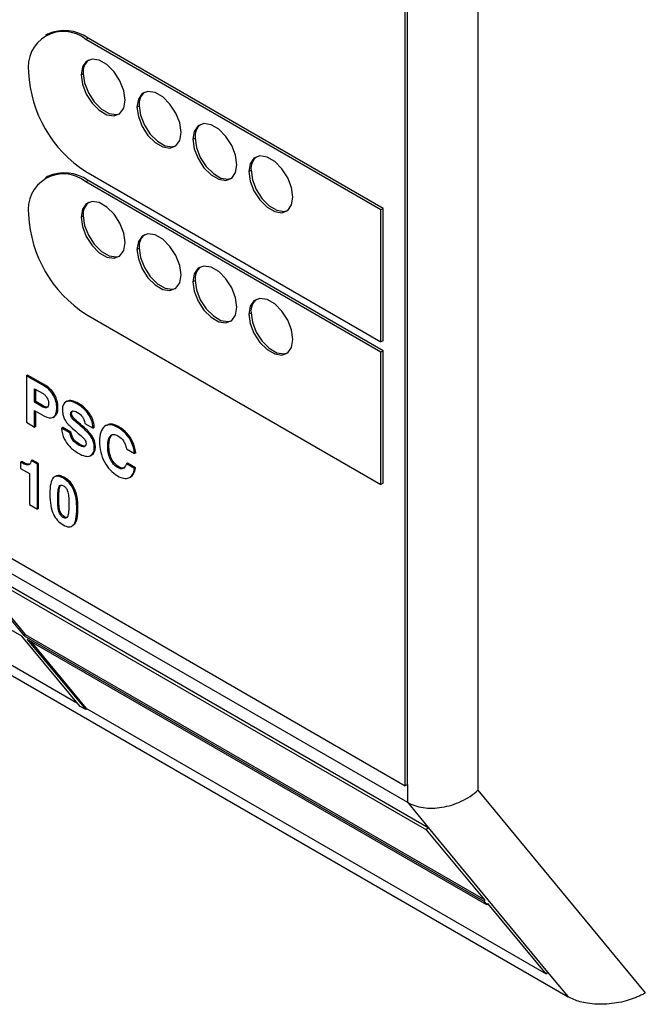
# Model space of a CAD drawing. Header units: millimetres. Extents: x 0 to 419, y 0 to 324.
# Tile 8 of 13: x 339 to 351, y 215 to 234. Entities that reach past the tile are written whole.
import ezdxf

# ---------------------------------------------------------------- set-up
doc = ezdxf.new("R2010")
doc.units = ezdxf.units.MM
doc.header["$LTSCALE"] = 1.5

msp = doc.modelspace()

# ---------------------------------------------------------------- linework, layer by layer
for p, q in [((347.6, 256.16), (347.6, 219.193)), ((346.199, 219.28), (346.199, 256.024)), ((346.242, 219.304), (346.242, 256.049)), ((339.31, 233.76), (339.268, 233.736)), ((340.09, 233.683), (340.048, 233.659)), ((345.733, 230.377), (340.048, 233.659)), ((345.775, 230.401), (340.09, 233.683)), ((339.954, 232.978), (339.997, 233.002)), ((341.032, 232.356), (341.074, 232.38)), ((342.11, 231.734), (342.152, 231.758)), ((340.048, 231.111), (345.733, 227.829)), ((343.187, 231.111), (343.23, 231.136)), ((339.31, 231.017), (339.268, 230.992)), ((340.09, 230.94), (340.048, 230.915)), ((345.733, 227.633), (340.048, 230.915)), ((345.775, 227.658), (340.09, 230.94)), ((345.775, 230.401), (345.733, 230.377)), ((345.733, 227.829), (345.733, 230.377)), ((345.775, 227.854), (345.775, 230.401)), ((339.954, 230.234), (339.997, 230.259)), ((328.38, 229.567), (346.199, 219.28)), ((341.032, 229.612), (341.074, 229.637)), ((328.423, 229.248), (346.242, 218.962)), ((342.11, 228.99), (342.152, 229.014)), ((328.823, 228.764), (346.642, 218.478)), ((343.187, 228.368), (343.23, 228.392)), ((340.048, 228.368), (345.733, 225.086)), ((345.775, 227.854), (345.733, 227.829)), ((345.775, 227.658), (345.733, 227.633)), ((345.733, 225.086), (345.733, 227.633)), ((345.775, 225.11), (345.775, 227.658)), ((338.811, 222.161), (329.955, 227.273)), ((338.923, 227.192), (338.902, 227.18)), ((338.902, 227.18), (338.902, 226.283)), ((339.253, 226.977), (338.902, 227.18)), ((339.274, 226.989), (338.923, 227.192)), ((339.06, 226.928), (339.222, 226.834)), ((339.06, 226.668), (339.06, 226.928)), ((339.081, 226.681), (339.081, 226.916)), ((339.274, 226.989), (339.253, 226.977)), ((339.081, 226.681), (339.06, 226.668)), ((339.242, 226.588), (339.081, 226.681)), ((339.444, 226.813), (339.422, 226.801)), ((339.681, 226.686), (339.655, 226.671)), ((339.692, 226.691), (339.67, 226.679)), ((339.22, 226.576), (339.06, 226.668)), ((339.06, 226.507), (339.238, 226.404)), ((339.06, 226.191), (339.06, 226.507)), ((339.081, 226.203), (339.081, 226.495)), ((339.242, 226.588), (339.22, 226.576)), ((339.509, 226.566), (339.488, 226.554)), ((339.904, 226.646), (339.883, 226.633)), ((339.416, 226.377), (339.442, 226.392)), ((339.442, 226.391), (339.42, 226.379)), ((339.773, 226.453), (339.752, 226.44)), ((339.784, 226.406), (339.763, 226.394)), ((339.836, 226.337), (339.814, 226.325)), ((340.121, 226.446), (340.1, 226.434)), ((340.179, 226.333), (340.158, 226.32)), ((338.902, 226.283), (339.06, 226.191)), ((339.081, 226.203), (339.06, 226.191)), ((339.601, 226.184), (339.58, 226.171)), ((339.738, 226.08), (339.58, 226.171)), ((339.759, 226.092), (339.601, 226.184)), ((339.943, 226.244), (339.922, 226.232)), ((340.029, 226.259), (340.188, 226.167)), ((340.209, 226.179), (340.188, 226.167)), ((340.449, 226.228), (340.423, 226.212)), ((340.684, 226.195), (340.662, 226.183)), ((331.099, 225.944), (339.884, 220.873)), ((339.759, 226.092), (339.738, 226.08)), ((339.817, 225.95), (339.795, 225.938)), ((340.155, 226.036), (340.134, 226.024)), ((340.196, 225.967), (340.175, 225.955)), ((340.542, 226.032), (340.521, 226.02)), ((340.542, 226.032), (340.563, 226.047)), ((340.838, 226.071), (340.817, 226.059)), ((339.929, 225.856), (339.908, 225.844)), ((340.034, 225.824), (340.013, 225.812)), ((340.038, 225.826), (340.034, 225.824)), ((340.23, 225.81), (340.209, 225.797)), ((340.491, 225.832), (340.469, 225.82)), ((340.828, 225.771), (340.986, 225.68)), ((340.948, 225.907), (340.927, 225.895)), ((339.018, 225.555), (338.996, 225.543)), ((339.113, 225.476), (338.996, 225.543)), ((339.134, 225.488), (339.018, 225.555)), ((340.139, 225.64), (340.166, 225.655)), ((340.542, 225.58), (340.521, 225.568)), ((341.008, 225.692), (340.986, 225.68)), ((331.52, 225.5), (349.339, 215.213)), ((338.811, 225.525), (338.79, 225.513)), ((338.79, 225.513), (338.79, 225.394)), ((338.79, 225.394), (338.964, 225.294)), ((338.927, 225.474), (338.906, 225.462)), ((339.134, 225.488), (339.113, 225.476)), ((339.113, 224.611), (339.113, 225.476)), ((339.134, 224.623), (339.134, 225.488)), ((340.682, 225.422), (340.66, 225.409)), ((340.779, 225.402), (340.758, 225.389)), ((340.848, 225.496), (340.827, 225.483)), ((340.985, 225.392), (340.827, 225.483)), ((341.006, 225.404), (340.848, 225.496)), ((341.006, 225.404), (340.985, 225.392)), ((338.964, 225.294), (338.964, 224.697)), ((339.467, 225.243), (339.44, 225.228)), ((339.638, 225.217), (339.616, 225.204)), ((340.887, 225.218), (340.913, 225.234)), ((339.551, 225.056), (339.53, 225.044)), ((339.551, 225.056), (339.564, 225.072)), ((345.775, 225.11), (345.733, 225.086)), ((339.527, 224.812), (339.505, 224.8)), ((338.964, 224.697), (339.113, 224.611)), ((339.134, 224.623), (339.113, 224.611)), ((339.894, 224.647), (339.873, 224.635)), ((339.554, 224.559), (339.533, 224.546)), ((339.633, 224.461), (339.612, 224.448)), ((339.778, 224.281), (339.804, 224.296)), ((339.799, 224.3), (339.824, 224.311)), ((339.824, 224.311), (339.803, 224.299)), ((337.733, 223.521), (338.86, 222.169)), ((337.751, 223.545), (346.608, 218.432)), ((337.751, 223.545), (338.878, 222.192)), ((339.938, 220.808), (338.811, 222.161)), ((338.878, 222.192), (338.86, 222.169)), ((338.86, 222.169), (347.716, 217.056)), ((338.878, 222.192), (347.734, 217.08)), ((347.774, 216.987), (338.918, 222.099)), ((338.918, 222.099), (340.044, 220.747)), ((340.062, 220.77), (338.99, 222.058)), ((340.044, 220.747), (339.938, 220.808)), ((340.062, 220.77), (340.044, 220.747)), ((340.062, 220.77), (348.918, 215.657)), ((346.242, 219.304), (346.199, 219.28)), ((346.242, 219.304), (346.242, 218.962)), ((347.6, 219.193), (350.826, 215.288)), ((346.242, 218.962), (346.642, 218.478)), ((346.608, 218.432), (346.642, 218.478)), ((347.734, 217.08), (346.608, 218.432)), ((346.642, 218.478), (348.944, 215.691)), ((347.734, 217.08), (347.716, 217.056)), ((347.716, 217.056), (347.774, 216.987)), ((347.792, 217.01), (347.774, 216.987)), ((348.918, 215.657), (347.792, 217.01)), ((348.944, 215.691), (348.918, 215.657)), ((348.944, 215.691), (349.339, 215.213))]:
    msp.add_line(p, q)
at = {"flags": 128}
for points in [[(340.803, 232.488), (340.777, 232.67), (340.704, 232.86), (340.591, 233.035), (340.452, 233.173), (340.305, 233.258), (340.166, 233.28), (340.054, 233.235), (339.98, 233.131), (339.954, 232.978)], [(339.954, 232.978), (339.98, 232.795), (340.054, 232.605), (340.166, 232.431), (340.305, 232.293), (340.452, 232.208), (340.591, 232.186), (340.704, 232.23), (340.777, 232.335), (340.803, 232.488)], [(339.997, 233.002), (340.022, 232.82), (340.096, 232.63), (340.209, 232.455), (340.347, 232.317), (340.495, 232.232), (340.633, 232.211), (340.699, 232.227)], [(341.88, 231.866), (341.855, 232.048), (341.781, 232.238), (341.668, 232.413), (341.53, 232.551), (341.383, 232.636), (341.244, 232.657), (341.131, 232.613), (341.058, 232.508), (341.032, 232.356)], [(341.074, 232.38), (341.1, 232.198), (341.174, 232.008), (341.286, 231.833), (341.425, 231.695), (341.572, 231.61), (341.711, 231.588), (341.777, 231.605)], [(341.032, 232.356), (341.058, 232.173), (341.131, 231.983), (341.244, 231.809), (341.383, 231.671), (341.53, 231.586), (341.668, 231.564), (341.781, 231.608), (341.855, 231.713), (341.88, 231.866)], [(342.958, 231.244), (342.933, 231.426), (342.859, 231.616), (342.746, 231.79), (342.608, 231.929), (342.46, 232.014), (342.322, 232.035), (342.209, 231.991), (342.135, 231.886), (342.11, 231.734)], [(342.11, 231.734), (342.135, 231.551), (342.209, 231.361), (342.322, 231.187), (342.46, 231.049), (342.608, 230.964), (342.746, 230.942), (342.859, 230.986), (342.933, 231.091), (342.958, 231.244)], [(342.152, 231.758), (342.178, 231.576), (342.251, 231.386), (342.364, 231.211), (342.503, 231.073), (342.65, 230.988), (342.788, 230.966), (342.854, 230.983)], [(344.036, 230.622), (344.01, 230.804), (343.936, 230.994), (343.824, 231.168), (343.685, 231.306), (343.538, 231.391), (343.399, 231.413), (343.286, 231.369), (343.213, 231.264), (343.187, 231.111)], [(343.187, 231.111), (343.213, 230.929), (343.286, 230.739), (343.399, 230.565), (343.538, 230.427), (343.685, 230.341), (343.824, 230.32), (343.936, 230.364), (344.01, 230.469), (344.036, 230.622)], [(343.23, 231.136), (343.255, 230.954), (343.329, 230.764), (343.442, 230.589), (343.58, 230.451), (343.728, 230.366), (343.866, 230.344), (343.932, 230.36)], [(340.803, 229.744), (340.777, 229.927), (340.704, 230.117), (340.591, 230.291), (340.452, 230.429), (340.305, 230.514), (340.166, 230.536), (340.054, 230.492), (339.98, 230.387), (339.954, 230.234)], [(339.954, 230.234), (339.98, 230.052), (340.054, 229.862), (340.166, 229.687), (340.305, 229.549), (340.452, 229.464), (340.591, 229.442), (340.704, 229.487), (340.777, 229.591), (340.803, 229.744)], [(339.997, 230.259), (340.022, 230.076), (340.096, 229.886), (340.209, 229.712), (340.347, 229.574), (340.495, 229.489), (340.633, 229.467), (340.699, 229.483)], [(341.88, 229.122), (341.855, 229.305), (341.781, 229.494), (341.668, 229.669), (341.53, 229.807), (341.383, 229.892), (341.244, 229.914), (341.131, 229.87), (341.058, 229.765), (341.032, 229.612)], [(341.032, 229.612), (341.058, 229.43), (341.131, 229.24), (341.244, 229.065), (341.383, 228.927), (341.53, 228.842), (341.668, 228.82), (341.781, 228.865), (341.855, 228.969), (341.88, 229.122)], [(341.074, 229.637), (341.1, 229.454), (341.174, 229.264), (341.286, 229.09), (341.425, 228.952), (341.572, 228.867), (341.711, 228.845), (341.777, 228.861)], [(342.958, 228.5), (342.933, 228.682), (342.859, 228.872), (342.746, 229.047), (342.608, 229.185), (342.46, 229.27), (342.322, 229.292), (342.209, 229.248), (342.135, 229.143), (342.11, 228.99)], [(342.11, 228.99), (342.135, 228.808), (342.209, 228.618), (342.322, 228.443), (342.46, 228.305), (342.608, 228.22), (342.746, 228.198), (342.859, 228.242), (342.933, 228.347), (342.958, 228.5)], [(342.152, 229.014), (342.178, 228.832), (342.251, 228.642), (342.364, 228.468), (342.503, 228.33), (342.65, 228.244), (342.788, 228.223), (342.854, 228.239)], [(344.036, 227.878), (344.01, 228.06), (343.936, 228.25), (343.824, 228.425), (343.685, 228.563), (343.538, 228.648), (343.399, 228.67), (343.286, 228.625), (343.213, 228.521), (343.187, 228.368)], [(343.23, 228.392), (343.255, 228.21), (343.329, 228.02), (343.442, 227.846), (343.58, 227.707), (343.728, 227.622), (343.866, 227.601), (343.932, 227.617)], [(343.187, 228.368), (343.213, 228.185), (343.286, 227.996), (343.399, 227.821), (343.538, 227.683), (343.685, 227.598), (343.824, 227.576), (343.936, 227.62), (344.01, 227.725), (344.036, 227.878)]]:
    msp.add_lwpolyline(points, dxfattribs=at)
for centre, radius, start, end in [((339.617, 233.131), 0.681, 50.7967, 189.214), ((339.633, 233.045), 0.785, 54.3824, 114.3071), ((340.289, 233.037), 0.294, 129.7822, 186.8565), ((341.339, 233.131), 2.397, 182.6055, 237.3945), ((341.366, 232.415), 0.294, 129.7822, 186.8565), ((342.444, 231.793), 0.294, 129.7822, 186.8565), ((343.522, 231.171), 0.294, 129.7822, 186.8565), ((339.617, 230.387), 0.681, 50.7967, 189.214), ((339.633, 230.302), 0.785, 54.3824, 114.3071), ((340.289, 230.294), 0.294, 129.7822, 186.8565), ((341.339, 230.387), 2.397, 182.6055, 237.3945), ((341.366, 229.672), 0.294, 129.7822, 186.8565), ((342.444, 229.05), 0.294, 129.7822, 186.8565), ((343.522, 228.427), 0.294, 129.7822, 186.8565)]:
    msp.add_arc(centre, radius, start, end)
for points in [[(339.422, 226.801), (339.379, 226.878), (339.323, 226.937), (339.253, 226.977)], [(339.444, 226.813), (339.4, 226.89), (339.344, 226.949), (339.274, 226.989)], [(339.488, 226.554), (339.488, 226.641), (339.466, 226.723), (339.422, 226.801)], [(339.509, 226.566), (339.509, 226.653), (339.487, 226.736), (339.444, 226.813)], [(339.67, 226.679), (339.619, 226.657), (339.594, 226.606), (339.594, 226.523)], [(339.883, 226.633), (339.792, 226.685), (339.722, 226.701), (339.67, 226.679)], [(339.904, 226.646), (339.814, 226.698), (339.743, 226.713), (339.692, 226.691)], [(339.32, 226.577), (339.299, 226.566), (339.273, 226.57), (339.242, 226.588)], [(339.42, 226.379), (339.465, 226.406), (339.488, 226.465), (339.488, 226.554)], [(339.442, 226.391), (339.486, 226.419), (339.509, 226.477), (339.509, 226.566)], [(339.594, 226.523), (339.594, 226.493), (339.598, 226.463), (339.605, 226.432)], [(339.786, 226.497), (339.805, 226.504), (339.837, 226.499), (339.887, 226.47)], [(340.1, 226.434), (340.048, 226.513), (339.976, 226.579), (339.883, 226.633)], [(340.121, 226.446), (340.07, 226.525), (339.997, 226.592), (339.904, 226.646)], [(339.238, 226.404), (339.314, 226.361), (339.375, 226.352), (339.42, 226.379)], [(339.605, 226.432), (339.611, 226.405), (339.62, 226.38), (339.63, 226.357)], [(339.63, 226.357), (339.646, 226.323), (339.668, 226.289), (339.697, 226.254)], [(339.763, 226.394), (339.756, 226.407), (339.752, 226.422), (339.752, 226.44)], [(339.814, 226.325), (339.791, 226.348), (339.775, 226.369), (339.763, 226.394)], [(339.784, 226.406), (339.777, 226.421), (339.773, 226.436), (339.773, 226.453)], [(339.836, 226.337), (339.814, 226.358), (339.797, 226.381), (339.784, 226.406)], [(339.922, 226.232), (339.881, 226.265), (339.845, 226.295), (339.814, 226.325)], [(339.943, 226.244), (339.901, 226.278), (339.865, 226.309), (339.836, 226.337)], [(339.887, 226.47), (339.931, 226.445), (339.96, 226.416), (339.981, 226.387)], [(339.981, 226.387), (340.001, 226.359), (340.019, 226.318), (340.029, 226.259)], [(340.158, 226.32), (340.142, 226.361), (340.123, 226.399), (340.1, 226.434)], [(340.179, 226.333), (340.163, 226.374), (340.144, 226.411), (340.121, 226.446)], [(340.188, 226.167), (340.183, 226.229), (340.173, 226.28), (340.158, 226.32)], [(340.209, 226.179), (340.205, 226.241), (340.195, 226.292), (340.179, 226.333)], [(339.58, 226.171), (339.586, 226.089), (339.603, 226.019), (339.63, 225.964)], [(339.697, 226.254), (339.725, 226.22), (339.786, 226.164), (339.878, 226.086)], [(340.134, 226.024), (340.092, 226.082), (340.021, 226.152), (339.922, 226.232)], [(340.155, 226.036), (340.113, 226.094), (340.042, 226.164), (339.943, 226.244)], [(340.406, 226.201), (340.343, 226.151), (340.311, 226.055), (340.311, 225.912)], [(340.662, 226.183), (340.555, 226.245), (340.469, 226.251), (340.406, 226.201)], [(340.817, 226.059), (340.772, 226.108), (340.721, 226.15), (340.662, 226.183)], [(340.838, 226.071), (340.793, 226.12), (340.742, 226.162), (340.684, 226.195)], [(339.63, 225.964), (339.657, 225.909), (339.693, 225.859), (339.736, 225.813)], [(339.817, 225.95), (339.788, 225.987), (339.769, 226.034), (339.759, 226.092)], [(339.908, 225.844), (339.857, 225.873), (339.821, 225.906), (339.795, 225.938)], [(339.929, 225.856), (339.883, 225.882), (339.846, 225.914), (339.817, 225.95)], [(339.878, 226.086), (339.908, 226.06), (339.94, 226.033), (339.973, 226.004)], [(339.973, 226.004), (339.996, 225.984), (340.014, 225.966), (340.025, 225.949)], [(340.175, 225.955), (340.164, 225.978), (340.15, 226.001), (340.134, 226.024)], [(340.196, 225.967), (340.185, 225.99), (340.171, 226.013), (340.155, 226.036)], [(340.209, 225.797), (340.209, 225.855), (340.197, 225.907), (340.175, 225.955)], [(340.23, 225.81), (340.23, 225.867), (340.218, 225.919), (340.196, 225.967)], [(340.491, 225.832), (340.491, 225.929), (340.507, 225.996), (340.542, 226.032)], [(340.927, 225.895), (340.899, 225.955), (340.862, 226.009), (340.817, 226.059)], [(340.948, 225.907), (340.92, 225.967), (340.883, 226.022), (340.838, 226.071)], [(339.736, 225.813), (339.78, 225.767), (339.835, 225.725), (339.901, 225.687)], [(340.013, 225.812), (339.991, 225.807), (339.957, 225.815), (339.908, 225.844)], [(340.034, 225.824), (340.009, 225.819), (339.974, 225.83), (339.929, 225.856)], [(340.129, 225.635), (340.182, 225.658), (340.209, 225.711), (340.209, 225.797)], [(340.15, 225.647), (340.203, 225.67), (340.23, 225.724), (340.23, 225.81)], [(340.311, 225.912), (340.311, 225.77), (340.342, 225.639), (340.405, 225.52)], [(340.542, 225.58), (340.507, 225.652), (340.491, 225.736), (340.491, 225.832)], [(340.986, 225.68), (340.976, 225.763), (340.956, 225.835), (340.927, 225.895)], [(341.008, 225.692), (340.997, 225.775), (340.977, 225.847), (340.948, 225.907)], [(338.996, 225.543), (338.988, 225.505), (338.976, 225.482), (338.962, 225.472)], [(339.901, 225.687), (340, 225.63), (340.076, 225.612), (340.129, 225.635)], [(340.682, 225.422), (340.624, 225.455), (340.577, 225.507), (340.542, 225.58)], [(338.906, 225.462), (338.88, 225.465), (338.842, 225.483), (338.79, 225.513)], [(338.927, 225.474), (338.903, 225.477), (338.865, 225.494), (338.811, 225.525)], [(338.962, 225.472), (338.948, 225.463), (338.93, 225.459), (338.906, 225.462)], [(340.405, 225.52), (340.468, 225.401), (340.553, 225.311), (340.658, 225.25)], [(340.758, 225.389), (340.731, 225.381), (340.701, 225.386), (340.66, 225.409)], [(340.779, 225.402), (340.752, 225.393), (340.719, 225.4), (340.682, 225.422)], [(340.827, 225.483), (340.807, 225.425), (340.782, 225.397), (340.758, 225.389)], [(340.877, 225.213), (340.934, 225.24), (340.97, 225.299), (340.985, 225.392)], [(340.898, 225.226), (340.955, 225.252), (340.991, 225.312), (341.006, 225.404)], [(339.42, 225.211), (339.375, 225.167), (339.353, 225.062), (339.353, 224.898)], [(339.616, 225.204), (339.53, 225.254), (339.465, 225.256), (339.42, 225.211)], [(339.873, 224.635), (339.873, 224.915), (339.787, 225.106), (339.616, 225.204)], [(339.894, 224.647), (339.894, 224.928), (339.808, 225.118), (339.638, 225.217)], [(340.658, 225.25), (340.746, 225.199), (340.819, 225.187), (340.877, 225.213)], [(339.527, 224.812), (339.527, 224.941), (339.534, 225.022), (339.551, 225.056)], [(339.353, 224.898), (339.353, 224.736), (339.375, 224.608), (339.421, 224.515)], [(339.554, 224.559), (339.535, 224.604), (339.527, 224.688), (339.527, 224.812)], [(339.803, 224.299), (339.849, 224.343), (339.873, 224.454), (339.873, 224.635)], [(339.824, 224.311), (339.87, 224.355), (339.894, 224.466), (339.894, 224.647)], [(339.421, 224.515), (339.466, 224.421), (339.53, 224.351), (339.611, 224.305)], [(339.633, 224.461), (339.599, 224.481), (339.572, 224.513), (339.554, 224.559)], [(339.611, 224.305), (339.692, 224.258), (339.756, 224.255), (339.803, 224.299)]]:
    msp.add_open_spline(points, degree=3)
for points, knots in [([(339.222, 226.834), (339.238, 226.825), (339.251, 226.815), (339.275, 226.79), (339.287, 226.775), (339.298, 226.756)], [0, 0, 0, 0, 0.5, 0.5, 1, 1, 1, 1]), ([(339.298, 226.756), (339.308, 226.74), (339.315, 226.723), (339.326, 226.687), (339.33, 226.667), (339.33, 226.644)], [0, 0, 0, 0, 0.5, 0.5, 1, 1, 1, 1]), ([(339.298, 226.565), (339.288, 226.559), (339.277, 226.558), (339.252, 226.561), (339.238, 226.566), (339.22, 226.576)], [0, 0, 0, 0, 0.5, 0.5, 1, 1, 1, 1]), ([(339.33, 226.644), (339.33, 226.62), (339.326, 226.603), (339.315, 226.578), (339.308, 226.57), (339.298, 226.565)], [0, 0, 0, 0, 0.5, 0.5, 1, 1, 1, 1]), ([(339.752, 226.44), (339.752, 226.455), (339.755, 226.467), (339.765, 226.485), (339.773, 226.492), (339.786, 226.497)], [0, 0, 0, 0, 0.5, 0.5, 1, 1, 1, 1]), ([(339.773, 226.453), (339.774, 226.46), (339.775, 226.476), (339.783, 226.495), (339.794, 226.5), (339.799, 226.503)], [0, 0, 0, 0, 0.321513, 0.639321, 1, 1, 1, 1]), ([(340.684, 226.195), (340.655, 226.21), (340.6, 226.238), (340.516, 226.254), (340.473, 226.233), (340.449, 226.221)], [0, 0, 0, 0, 0.328869, 0.633613, 1, 1, 1, 1]), ([(339.795, 225.938), (339.783, 225.954), (339.772, 225.972), (339.752, 226.018), (339.744, 226.046), (339.738, 226.08)], [0, 0, 0, 0, 0.5, 0.5, 1, 1, 1, 1]), ([(340.025, 225.949), (340.034, 225.937), (340.039, 225.925), (340.048, 225.9), (340.05, 225.886), (340.05, 225.87)], [0, 0, 0, 0, 0.5, 0.5, 1, 1, 1, 1]), ([(340.469, 225.82), (340.469, 225.877), (340.475, 225.92), (340.494, 225.983), (340.506, 226.005), (340.521, 226.02)], [0, 0, 0, 0, 0.5, 0.5, 1, 1, 1, 1]), ([(340.521, 226.02), (340.539, 226.039), (340.558, 226.047), (340.604, 226.048), (340.631, 226.041), (340.666, 226.02)], [0, 0, 0, 0, 0.5, 0.5, 1, 1, 1, 1]), ([(340.666, 226.02), (340.715, 225.992), (340.746, 225.96), (340.783, 225.903), (340.794, 225.883), (340.813, 225.834), (340.822, 225.805), (340.828, 225.771)], [0, 0, 0, 0, 0.5, 0.5, 0.75, 0.75, 1, 1, 1, 1]), ([(340.05, 225.87), (340.05, 225.852), (340.047, 225.84), (340.035, 225.821), (340.027, 225.815), (340.013, 225.812)], [0, 0, 0, 0, 0.5, 0.5, 1, 1, 1, 1]), ([(340.521, 225.568), (340.506, 225.598), (340.494, 225.632), (340.475, 225.715), (340.469, 225.764), (340.469, 225.82)], [0, 0, 0, 0, 0.5, 0.5, 1, 1, 1, 1]), ([(340.66, 225.409), (340.628, 225.428), (340.603, 225.449), (340.559, 225.5), (340.54, 225.529), (340.521, 225.568)], [0, 0, 0, 0, 0.5, 0.5, 1, 1, 1, 1]), ([(338.959, 225.476), (338.958, 225.475), (338.948, 225.471), (338.937, 225.473), (338.927, 225.474)], [0, 0, 0, 0, 0.148942, 1, 1, 1, 1]), ([(339.638, 225.217), (339.615, 225.228), (339.572, 225.25), (339.51, 225.262), (339.481, 225.244), (339.467, 225.235)], [0, 0, 0, 0, 0.358209, 0.683475, 1, 1, 1, 1]), ([(339.505, 224.8), (339.505, 224.864), (339.507, 224.914), (339.515, 224.994), (339.521, 225.025), (339.53, 225.044)], [0, 0, 0, 0, 0.5, 0.5, 1, 1, 1, 1]), ([(339.53, 225.044), (339.54, 225.063), (339.551, 225.071), (339.578, 225.076), (339.593, 225.073), (339.615, 225.061)], [0, 0, 0, 0, 0.5, 0.5, 1, 1, 1, 1]), ([(339.615, 225.061), (339.635, 225.049), (339.649, 225.035), (339.675, 225.002), (339.686, 224.982), (339.695, 224.955)], [0, 0, 0, 0, 0.5, 0.5, 1, 1, 1, 1]), ([(339.533, 224.546), (339.523, 224.571), (339.516, 224.604), (339.508, 224.686), (339.505, 224.736), (339.505, 224.8)], [0, 0, 0, 0, 0.5, 0.5, 1, 1, 1, 1]), ([(339.695, 224.955), (339.704, 224.928), (339.71, 224.895), (339.718, 224.817), (339.72, 224.771), (339.72, 224.717)], [0, 0, 0, 0, 0.5, 0.5, 1, 1, 1, 1]), ([(339.72, 224.717), (339.72, 224.654), (339.718, 224.603), (339.711, 224.521), (339.705, 224.49), (339.697, 224.468)], [0, 0, 0, 0, 0.5, 0.5, 1, 1, 1, 1]), ([(339.612, 224.448), (339.593, 224.459), (339.579, 224.472), (339.554, 224.503), (339.543, 224.521), (339.533, 224.546)], [0, 0, 0, 0, 0.5, 0.5, 1, 1, 1, 1]), ([(339.697, 224.468), (339.688, 224.448), (339.677, 224.438), (339.651, 224.432), (339.635, 224.435), (339.612, 224.448)], [0, 0, 0, 0, 0.5, 0.5, 1, 1, 1, 1]), ([(339.694, 224.453), (339.69, 224.451), (339.68, 224.445), (339.658, 224.448), (339.642, 224.456), (339.633, 224.461)], [0, 0, 0, 0, 0.285005, 0.625684, 1, 1, 1, 1]), ([(346.242, 218.962), (346.328, 218.912), (346.432, 218.877), (346.659, 218.843), (346.783, 218.845), (347.034, 218.885), (347.161, 218.924), (347.399, 219.036), (347.508, 219.109), (347.6, 219.193)], [0, 0, 0, 0, 0.25, 0.25, 0.5, 0.5, 0.75, 0.75, 1, 1, 1, 1]), ([(350.826, 215.288), (350.804, 215.276), (350.76, 215.251), (350.688, 215.218), (350.614, 215.187), (350.536, 215.16), (350.424, 215.126), (350.274, 215.093), (350.084, 215.071), (349.894, 215.068), (349.721, 215.085), (349.572, 215.117), (349.445, 215.158), (349.375, 215.195), (349.339, 215.213)], [0, 0, 0, 0, 0.055978, 0.111372, 0.166442, 0.221452, 0.276666, 0.395572, 0.511495, 0.626641, 0.737967, 0.826886, 0.913341, 1, 1, 1, 1])]:
    msp.add_open_spline(points, degree=3, knots=knots)

doc.saveas('drawing.dxf')
